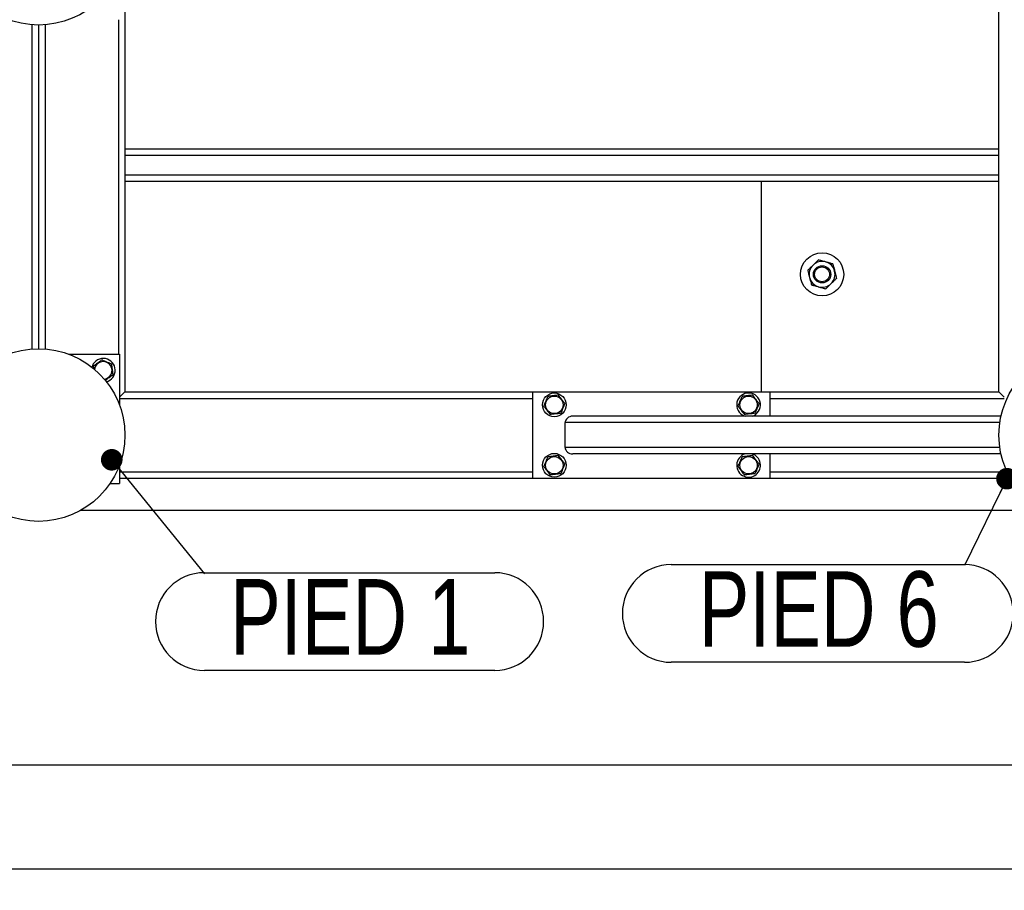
# Model space of a CAD drawing. Header units: millimetres. Extents: x 5 to 589, y 5 to 415.
# Tile 32 of 115: x 254 to 299, y 234 to 275. Entities that reach past the tile are written whole.
import ezdxf

# ---------------------------------------------------------------- set-up
doc = ezdxf.new("R2010")
doc.units = ezdxf.units.MM
doc.layers.add('COTES', color=1, linetype='Continuous')
doc.layers.add('NOTES', color=6, linetype='Continuous')
doc.layers.add('TRAIT-FORT', color=4, linetype='Continuous', lineweight=25)
doc.styles.add('SLDTEXTSTYLE0', font='TXT', dxfattribs={"width": 0.75})
doc.dimstyles.new('SLDDIMSTYLE0', dxfattribs={"dimtxt": 3, "dimasz": 2, "dimexe": 0, "dimexo": 0.0625, "dimgap": 0.75, "dimtad": 1, "dimlfac": 20, "dimrnd": 1e-09, "dimzin": 12, "dimdsep": 46, "dimtxsty": 'SLDTEXTSTYLE0', "dimsah": 1, "dimcen": 0.09, "dimadec": 0, "dimazin": 3, "dimtfac": 1, "dimtofl": 0, "dimtmove": 0, "dimatfit": 3, "dimfxl": 1, "dimfrac": 2, "dimtolj": 1, "dimtzin": 12, "dimarcsym": 0})
doc.dimstyles.new('SLDDIMSTYLE3', dxfattribs={"dimtxt": 0.18, "dimasz": 1, "dimexe": 0, "dimexo": 0.0625, "dimgap": 0, "dimtad": 0, "dimtih": 1, "dimtoh": 1, "dimdec": 0, "dimrnd": 1e-09, "dimzin": 0, "dimdsep": 46, "dimtxsty": 'Standard', "dimblk1": 'DOT', "dimblk2": 'DOT', "dimsah": 1, "dimcen": 0.09, "dimadec": 0, "dimazin": 0, "dimtfac": 1, "dimtdec": 0, "dimtofl": 0, "dimtmove": 0, "dimatfit": 3, "dimldrblk": 'DOT', "dimfxl": 1, "dimfrac": 2, "dimtolj": 1, "dimtzin": 0, "dimarcsym": 0})

# ---------------------------------------------------------------- blocks, each defined once
blk = doc.blocks.new('_D_11')
at = {"layer": 'COTES', "color": 1, "transparency": 16777216}
for p, q in [((31.77, 251.052), (31.77, 234.455)), ((368.52, 251.052), (368.52, 234.455)), ((31.77, 235.455), (368.52, 235.455))]:
    blk.add_line(p, q, dxfattribs=at)
for points in [[(31.77, 235.455), (33.77, 234.955), (33.77, 235.955)], [(368.52, 235.455), (366.52, 235.955), (366.52, 234.955)]]:
    blk.add_solid(points, dxfattribs=at)
at = {"layer": 'COTES', "color": 1, "transparency": 16777216, "char_height": 3, "attachment_point": 1, "style": 'SLDTEXTSTYLE0'}
for s, insert in [('Toles', (200.51, 239.322)), ('6735', (190.518, 239.322))]:
    blk.add_mtext(s, dxfattribs=dict(at, insert=insert))
blk = doc.blocks.new('_D_13')
at = {"layer": 'COTES', "color": 1, "transparency": 16777216}
for p, q in [((32.77, 269.152), (32.77, 239.247)), ((367.02, 269.152), (367.02, 239.247)), ((367.02, 240.247), (32.77, 240.247))]:
    blk.add_line(p, q, dxfattribs=at)
for points in [[(32.77, 240.247), (34.77, 239.747), (34.77, 240.747)], [(367.02, 240.247), (365.02, 240.747), (365.02, 239.747)]]:
    blk.add_solid(points, dxfattribs=at)
at = {"layer": 'COTES', "color": 1, "transparency": 16777216, "char_height": 3, "attachment_point": 1, "style": 'SLDTEXTSTYLE0'}
for s, insert in [('6685', (188.643, 244.115)), ('Cadre', (198.635, 244.115))]:
    blk.add_mtext(s, dxfattribs=dict(at, insert=insert))
blk = doc.blocks.new('SW_NOTE_6')
at = {"layer": 'NOTES', "color": 0}
for p, q in [((0, 0.046), (13.459, 0.046)), ((13.459, -4.482), (0, -4.482))]:
    blk.add_line(p, q, dxfattribs=at)
for centre, start, end in [((0, -2.218), 90, 270), ((13.459, -2.218), 270, 90)]:
    blk.add_arc(centre, 2.264, start, end, dxfattribs=at)
at = {"layer": 'NOTES', "color": 0, "insert": (6.761, -0.25), "char_height": 3.5, "attachment_point": 2, "style": 'SLDTEXTSTYLE0'}
blk.add_mtext('PIED 1', dxfattribs=at)
blk = doc.blocks.new('_DOT')
at = {"color": 0, "linetype": 'ByBlock', "lineweight": -2}
blk.add_line((-0.5, 0), (-1, 0), dxfattribs=at)
at = {"color": 0, "linetype": 'ByBlock', "const_width": 0.5}
blk.add_lwpolyline([(-0.25, 0, 1), (0.25, 0, 1)], format="xyb", close=True, dxfattribs=at)
blk = doc.blocks.new('SW_NOTE_33')
at = {"layer": 'NOTES', "color": 0}
for p, q in [((-13.585, 0.046), (0, 0.046)), ((0, -4.482), (-13.585, -4.482))]:
    blk.add_line(p, q, dxfattribs=at)
for centre, start, end in [((-13.585, -2.218), 90, 270), ((0, -2.218), 270, 90)]:
    blk.add_arc(centre, 2.264, start, end, dxfattribs=at)
at = {"layer": 'NOTES', "color": 0, "insert": (-6.751, -0.264), "char_height": 3.5, "attachment_point": 2, "style": 'SLDTEXTSTYLE0'}
blk.add_mtext('PIED 6', dxfattribs=at)

msp = doc.modelspace()

# ---------------------------------------------------------------- linework, layer by layer
at = {"layer": 'TRAIT-FORT', "color": 4, "linetype": 'Continuous', "lineweight": 25}
for p, q in [((258.52027, 276.55196), (258.52027, 257.55196)), ((299.02027, 257.55196), (299.02027, 276.55196)), ((258.22027, 274.80196), (258.22027, 259.30196)), ((254.22027, 259.54069), (254.22027, 274.56323)), ((254.52027, 274.55196), (254.52027, 259.55196)), ((254.82027, 274.56323), (254.82027, 259.54069)), ((299.02027, 268.80196), (258.52027, 268.80196)), ((299.02027, 268.50196), (258.52027, 268.50196)), ((299.02027, 267.60196), (258.52027, 267.60196)), ((299.02027, 267.30196), (258.52027, 267.30196)), ((288.02027, 257.55196), (288.02027, 267.30196)), ((255.91221, 259.30196), (258.27027, 259.30196)), ((258.27027, 259.30196), (258.27027, 256.9439)), ((257.01222, 258.76264), (256.98703, 258.68671)), ((258.27027, 257.30196), (258.52027, 257.55196)), ((258.52027, 257.55196), (258.27027, 257.30196)), ((258.52027, 257.55196), (277.42027, 257.55196)), ((277.42027, 253.55196), (277.42027, 257.55196)), ((277.42027, 257.55196), (288.42027, 257.55196)), ((288.42027, 256.42696), (288.42027, 257.55196)), ((288.42027, 257.55196), (299.02027, 257.55196)), ((299.27027, 257.30196), (299.02027, 257.55196)), ((299.02027, 257.55196), (299.27027, 257.30196)), ((258.27027, 257.25196), (277.42027, 257.25196)), ((288.42027, 257.25196), (299.27027, 257.25196)), ((299.11714, 256.42696), (279.27586, 256.42696)), ((287.20959, 256.44391), (287.25633, 256.42696)), ((278.92027, 254.97696), (278.92027, 256.12696)), ((299.06181, 256.12696), (278.92027, 256.12696)), ((299.06181, 254.97696), (278.92027, 254.97696)), ((299.11714, 254.67696), (279.27586, 254.67696)), ((288.42027, 253.55196), (288.42027, 254.67696)), ((258.27027, 254.16002), (258.27027, 253.30196)), ((258.27027, 253.85196), (277.42027, 253.85196)), ((288.42027, 253.85196), (299.27027, 253.85196)), ((257.82745, 253.30196), (258.27027, 253.30196)), ((258.27027, 253.55196), (277.42027, 253.55196)), ((277.42027, 253.55196), (288.42027, 253.55196)), ((288.42027, 253.55196), (299.27027, 253.55196)), ((301.08377, 252.05196), (256.45676, 252.05196))]:
    msp.add_line(p, q, dxfattribs=at)
for centre, radius in [((254.52027, 278.55196), 4), ((290.82757, 263.00013), 1), ((290.82757, 263.00013), 0.4), ((290.82757, 263.00013), 0.345), ((254.52027, 255.55196), 4), ((303.02027, 255.55196), 4), ((278.42027, 256.95196), 0.55), ((278.42027, 256.95196), 0.40375), ((287.42027, 256.95196), 0.40375), ((278.42027, 254.15196), 0.55), ((278.42027, 254.15196), 0.40375), ((287.42027, 254.15196), 0.40375)]:
    msp.add_circle(centre, radius, dxfattribs=at)
for centre, radius, start, end in [((290.82757, 263.00013), 0.6, 134.329135, 194.329135), ((290.82757, 263.00013), 0.6, 74.329135, 134.329135), ((290.82757, 263.00013), 0.6, 14.329135, 74.329135), ((290.82757, 263.00013), 0.6, 194.329135, 254.329135), ((290.82757, 263.00013), 0.6, 314.329135, 14.329135), ((290.82757, 263.00013), 0.6, 254.329135, 314.329135), ((257.52027, 258.55196), 0.55, 284.24086, 157.477326), ((257.52027, 258.55196), 0.40375, 274.502768, 174.469742), ((287.42027, 256.95196), 0.55, 287.341443, 247.477326), ((287.42027, 254.15196), 0.55, 107.341443, 247.477326), ((287.42027, 254.15196), 0.55, 247.477326, 72.658557)]:
    msp.add_arc(centre, radius, start, end, dxfattribs=at)
for centre, start_param, end_param in [((279.27586, 256.12696), 4.71238898, 6.28318531), ((279.27586, 254.97696), 0, 1.57079633)]:
    msp.add_ellipse(centre, major_axis=(-0.35559, 0), ratio=0.84366149, start_param=start_param, end_param=end_param, dxfattribs=at)
for points, knots in [([(290.1605, 263.18727), (290.17728, 263.20366), (290.21093, 263.23653), (290.26399, 263.28836), (290.31945, 263.34254), (290.36811, 263.39007), (290.39792, 263.41919), (290.4083, 263.42933)], [0, 0, 0, 0, 0.215517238, 0.432226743, 0.654458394, 0.879689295, 1, 1, 1, 1]), ([(290.4083, 263.42933), (290.42985, 263.45038), (290.4734, 263.49292), (290.53678, 263.55483), (290.59806, 263.6147), (290.6367, 263.65244), (290.6561, 263.6714)], [0, 0, 0, 0, 0.249576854, 0.504361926, 0.75104582, 1, 1, 1, 1]), ([(290.98964, 263.57783), (290.96063, 263.58596), (290.90202, 263.60241), (290.81671, 263.62634), (290.73422, 263.64948), (290.68222, 263.66407), (290.6561, 263.6714)], [0, 0, 0, 0, 0.24957685, 0.50436193, 0.75104582, 1, 1, 1, 1]), ([(291.32317, 263.48426), (291.30059, 263.49059), (291.2553, 263.5033), (291.18388, 263.52333), (291.10923, 263.54428), (291.04374, 263.56265), (291.00361, 263.57391), (290.98964, 263.57783)], [0, 0, 0, 0, 0.21551724, 0.43222674, 0.65445839, 0.87968929, 1, 1, 1, 1]), ([(291.32317, 263.48426), (291.32815, 263.46478), (291.33812, 263.42575), (291.35707, 263.35155), (291.38058, 263.25952), (291.39938, 263.18592), (291.4089, 263.14863)], [0, 0, 0, 0, 0.18501599, 0.37074143, 0.68116385, 1, 1, 1, 1]), ([(290.1605, 263.18727), (290.16548, 263.16779), (290.17545, 263.12877), (290.19008, 263.07149), (290.20422, 263.01613), (290.21788, 262.96264), (290.23193, 262.90766), (290.24145, 262.87036), (290.24624, 262.85164)], [0, 0, 0, 0, 0.18491158, 0.37053221, 0.5253481, 0.68099717, 0.8398193, 1, 1, 1, 1]), ([(290.24624, 262.85164), (290.24771, 262.84587), (290.25967, 262.79904), (290.28245, 262.70987), (290.30951, 262.60394), (290.32565, 262.54076), (290.33197, 262.516)], [0, 0, 0, 0, 0.04940377, 0.40100021, 0.76531448, 1, 1, 1, 1]), ([(291.49464, 262.81299), (291.47786, 262.7966), (291.44421, 262.76373), (291.39116, 262.7119), (291.33569, 262.65773), (291.28703, 262.61019), (291.25722, 262.58107), (291.24684, 262.57093)], [0, 0, 0, 0, 0.21551724, 0.43222674, 0.65445839, 0.87968929, 1, 1, 1, 1]), ([(291.4089, 263.14863), (291.41038, 263.14286), (291.42234, 263.09603), (291.44512, 263.00686), (291.47218, 262.90093), (291.48831, 262.83775), (291.49464, 262.81299)], [0, 0, 0, 0, 0.049403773, 0.401000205, 0.765314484, 1, 1, 1, 1]), ([(290.33197, 262.516), (290.35455, 262.50967), (290.39985, 262.49696), (290.47126, 262.47693), (290.54591, 262.45598), (290.6114, 262.43761), (290.65153, 262.42635), (290.6655, 262.42243)], [0, 0, 0, 0, 0.21551724, 0.43222674, 0.65445839, 0.87968929, 1, 1, 1, 1]), ([(290.6655, 262.42243), (290.69451, 262.4143), (290.75312, 262.39785), (290.83843, 262.37392), (290.92092, 262.35078), (290.97292, 262.33619), (290.99904, 262.32886)], [0, 0, 0, 0, 0.24957685, 0.50436193, 0.75104582, 1, 1, 1, 1]), ([(291.24684, 262.57093), (291.22529, 262.54988), (291.18175, 262.50734), (291.11836, 262.44543), (291.05708, 262.38556), (291.01844, 262.34782), (290.99904, 262.32886)], [0, 0, 0, 0, 0.24957685, 0.50436193, 0.75104582, 1, 1, 1, 1]), ([(257.45966, 259.03895), (257.42569, 259.01326), (257.357, 258.96133), (257.25523, 258.88438), (257.15795, 258.81082), (257.09831, 258.76573), (257.06822, 258.74297)], [0, 0, 0, 0, 0.26460494, 0.53494775, 0.76534313, 1, 1, 1, 1]), ([(257.0837, 258.61853), (257.08057, 258.6437), (257.07534, 258.68576), (257.07026, 258.72658), (257.06822, 258.74297)], [0, 0, 0, 0, 0.598424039, 1, 1, 1, 1]), ([(257.45966, 259.03895), (257.4989, 259.02237), (257.57822, 258.98886), (257.69574, 258.9392), (257.80808, 258.89173), (257.87696, 258.86262), (257.91171, 258.84794)], [0, 0, 0, 0, 0.26460494, 0.53494775, 0.76534313, 1, 1, 1, 1]), ([(257.97231, 258.36095), (257.9646, 258.42291), (257.95185, 258.52538), (257.93335, 258.67401), (257.92091, 258.77401), (257.91375, 258.83152), (257.91171, 258.84794)], [0, 0, 0, 0, 0.38554949, 0.63764185, 0.89654625, 1, 1, 1, 1]), ([(257.60665, 258.08446), (257.6321, 258.10371), (257.69229, 258.14922), (257.78532, 258.21956), (257.88258, 258.2931), (257.94222, 258.33819), (257.97231, 258.36095)], [0, 0, 0, 0, 0.21217972, 0.50179486, 0.74861479, 1, 1, 1, 1]), ([(277.93327, 256.89136), (277.94985, 256.93059), (277.98337, 257.00991), (278.03303, 257.12743), (278.0805, 257.23978), (278.1096, 257.30865), (278.12429, 257.3434)], [0, 0, 0, 0, 0.26460494, 0.53494775, 0.76534313, 1, 1, 1, 1]), ([(278.61128, 257.40401), (278.54932, 257.3963), (278.44684, 257.38355), (278.29821, 257.36505), (278.19822, 257.35261), (278.14071, 257.34545), (278.12429, 257.3434)], [0, 0, 0, 0, 0.38554949, 0.63764185, 0.89654625, 1, 1, 1, 1]), ([(278.90726, 257.01256), (278.88157, 257.04654), (278.82963, 257.11522), (278.75268, 257.21699), (278.67913, 257.31428), (278.63403, 257.37392), (278.61128, 257.40401)], [0, 0, 0, 0, 0.26460494, 0.53494775, 0.76534313, 1, 1, 1, 1]), ([(286.93327, 256.89136), (286.94985, 256.93059), (286.98337, 257.00991), (287.03303, 257.12743), (287.0805, 257.23978), (287.1096, 257.30865), (287.12429, 257.3434)], [0, 0, 0, 0, 0.26460494, 0.53494775, 0.76534313, 1, 1, 1, 1]), ([(287.61128, 257.40401), (287.54932, 257.3963), (287.44684, 257.38355), (287.29821, 257.36505), (287.19822, 257.35261), (287.14071, 257.34545), (287.12429, 257.3434)], [0, 0, 0, 0, 0.38554949, 0.63764185, 0.89654625, 1, 1, 1, 1]), ([(287.90726, 257.01256), (287.88157, 257.04654), (287.82963, 257.11522), (287.75268, 257.21699), (287.67913, 257.31428), (287.63403, 257.37392), (287.61128, 257.40401)], [0, 0, 0, 0, 0.26460494, 0.53494775, 0.76534313, 1, 1, 1, 1]), ([(277.93327, 256.89136), (277.95896, 256.85738), (278.0109, 256.7887), (278.08785, 256.68693), (278.1614, 256.58964), (278.2065, 256.53), (278.22925, 256.49991)], [0, 0, 0, 0, 0.26460494, 0.53494775, 0.76534313, 1, 1, 1, 1]), ([(278.90726, 257.01256), (278.89068, 256.97333), (278.85716, 256.89401), (278.8075, 256.77649), (278.76003, 256.66414), (278.73093, 256.59527), (278.71625, 256.56052)], [0, 0, 0, 0, 0.26460494, 0.53494775, 0.76534313, 1, 1, 1, 1]), ([(286.93327, 256.89136), (286.95896, 256.85738), (287.0109, 256.7887), (287.08785, 256.68693), (287.1614, 256.58964), (287.2065, 256.53), (287.22925, 256.49991)], [0, 0, 0, 0, 0.26460494, 0.53494775, 0.76534313, 1, 1, 1, 1]), ([(287.90726, 257.01256), (287.89068, 256.97333), (287.85716, 256.89401), (287.8075, 256.77649), (287.76003, 256.66414), (287.73093, 256.59527), (287.71625, 256.56052)], [0, 0, 0, 0, 0.26460494, 0.53494775, 0.76534313, 1, 1, 1, 1]), ([(278.71625, 256.56052), (278.65429, 256.5528), (278.55181, 256.54005), (278.40318, 256.52156), (278.30319, 256.50911), (278.24567, 256.50195), (278.22925, 256.49991)], [0, 0, 0, 0, 0.38554949, 0.63764185, 0.89654625, 1, 1, 1, 1]), ([(287.71625, 256.56052), (287.65429, 256.5528), (287.55181, 256.54005), (287.40318, 256.52156), (287.30319, 256.50911), (287.24567, 256.50195), (287.22925, 256.49991)], [0, 0, 0, 0, 0.38554949, 0.63764185, 0.89654625, 1, 1, 1, 1]), ([(278.61128, 254.60401), (278.54932, 254.5963), (278.44684, 254.58355), (278.29821, 254.56505), (278.19822, 254.55261), (278.14071, 254.54545), (278.12429, 254.5434)], [0, 0, 0, 0, 0.38554949, 0.63764185, 0.89654625, 1, 1, 1, 1]), ([(278.90726, 254.21256), (278.88157, 254.24654), (278.82963, 254.31522), (278.75268, 254.41699), (278.67913, 254.51428), (278.63403, 254.57392), (278.61128, 254.60401)], [0, 0, 0, 0, 0.26460494, 0.53494775, 0.76534313, 1, 1, 1, 1]), ([(287.61128, 254.60401), (287.54932, 254.5963), (287.44684, 254.58355), (287.29821, 254.56505), (287.19822, 254.55261), (287.14071, 254.54545), (287.12429, 254.5434)], [0, 0, 0, 0, 0.38554949, 0.63764185, 0.89654625, 1, 1, 1, 1]), ([(287.90726, 254.21256), (287.88157, 254.24654), (287.82963, 254.31522), (287.75268, 254.41699), (287.67913, 254.51428), (287.63403, 254.57392), (287.61128, 254.60401)], [0, 0, 0, 0, 0.26460494, 0.53494775, 0.76534313, 1, 1, 1, 1]), ([(277.93327, 254.09136), (277.94985, 254.13059), (277.98337, 254.20991), (278.03303, 254.32743), (278.0805, 254.43978), (278.1096, 254.50865), (278.12429, 254.5434)], [0, 0, 0, 0, 0.26460494, 0.53494775, 0.76534313, 1, 1, 1, 1]), ([(278.90726, 254.21256), (278.89068, 254.17333), (278.85716, 254.09401), (278.8075, 253.97649), (278.76003, 253.86414), (278.73093, 253.79527), (278.71625, 253.76052)], [0, 0, 0, 0, 0.26460494, 0.53494775, 0.76534313, 1, 1, 1, 1]), ([(286.93327, 254.09136), (286.94985, 254.13059), (286.98337, 254.20991), (287.03303, 254.32743), (287.0805, 254.43978), (287.1096, 254.50865), (287.12429, 254.5434)], [0, 0, 0, 0, 0.26460494, 0.53494775, 0.76534313, 1, 1, 1, 1]), ([(287.90726, 254.21256), (287.89068, 254.17333), (287.85716, 254.09401), (287.8075, 253.97649), (287.76003, 253.86414), (287.73093, 253.79527), (287.71625, 253.76052)], [0, 0, 0, 0, 0.26460494, 0.53494775, 0.76534313, 1, 1, 1, 1]), ([(277.93327, 254.09136), (277.95896, 254.05738), (278.0109, 253.9887), (278.08785, 253.88693), (278.1614, 253.78964), (278.2065, 253.73), (278.22925, 253.69991)], [0, 0, 0, 0, 0.26460494, 0.53494775, 0.76534313, 1, 1, 1, 1]), ([(278.71625, 253.76052), (278.65429, 253.7528), (278.55181, 253.74005), (278.40318, 253.72156), (278.30319, 253.70911), (278.24567, 253.70195), (278.22925, 253.69991)], [0, 0, 0, 0, 0.38554949, 0.63764185, 0.89654625, 1, 1, 1, 1]), ([(286.93327, 254.09136), (286.95896, 254.05738), (287.0109, 253.9887), (287.08785, 253.88693), (287.1614, 253.78964), (287.2065, 253.73), (287.22925, 253.69991)], [0, 0, 0, 0, 0.26460494, 0.53494775, 0.76534313, 1, 1, 1, 1]), ([(287.71625, 253.76052), (287.65429, 253.7528), (287.55181, 253.74005), (287.40318, 253.72156), (287.30319, 253.70911), (287.24567, 253.70195), (287.22925, 253.69991)], [0, 0, 0, 0, 0.38554949, 0.63764185, 0.89654625, 1, 1, 1, 1])]:
    msp.add_open_spline(points, degree=3, knots=knots, dxfattribs=at)

# ---------------------------------------------------------------- block references
at = {"layer": 'NOTES', "color": 211}
for name, p in [('SW_NOTE_6', (262.20126, 249.12756)), ('SW_NOTE_33', (297.42138, 249.50492))]:
    msp.add_blockref(name, p, dxfattribs=at)

# ---------------------------------------------------------------- dimensions: what is measured, and where the dimension line sits
at = {"layer": 'COTES', "color": 1}
dim = msp.add_linear_dim(base=(32.77027, 240.24734), p1=(367.02027, 270.15196), p2=(32.77027, 270.15196), angle=0, text='<> Cadre', dimstyle='SLDDIMSTYLE0', dxfattribs=at)
dim.commit()
dim.dimension.update_dxf_attribs({"geometry": '_D_13', "text_midpoint": (199.89527, 240.24734), "dimtype": 160})
dim = msp.add_linear_dim(base=(368.52027, 235.45487), p1=(31.77027, 252.05196), p2=(368.52027, 252.05196), text='<> Toles', dimstyle='SLDDIMSTYLE0', dxfattribs=at)
dim.commit()
dim.dimension.update_dxf_attribs({"geometry": '_D_11', "text_midpoint": (200.14527, 235.45487), "dimtype": 160})

# ---------------------------------------------------------------- leaders
at = {"layer": 'NOTES', "color": 211}
for points in [[(257.91132, 254.40616), (262.20126, 249.12756)], [(299.39326, 253.53115), (297.42138, 249.50492)]]:
    msp.add_leader(points, dimstyle='SLDDIMSTYLE3', dxfattribs=at)

doc.saveas('drawing.dxf')
